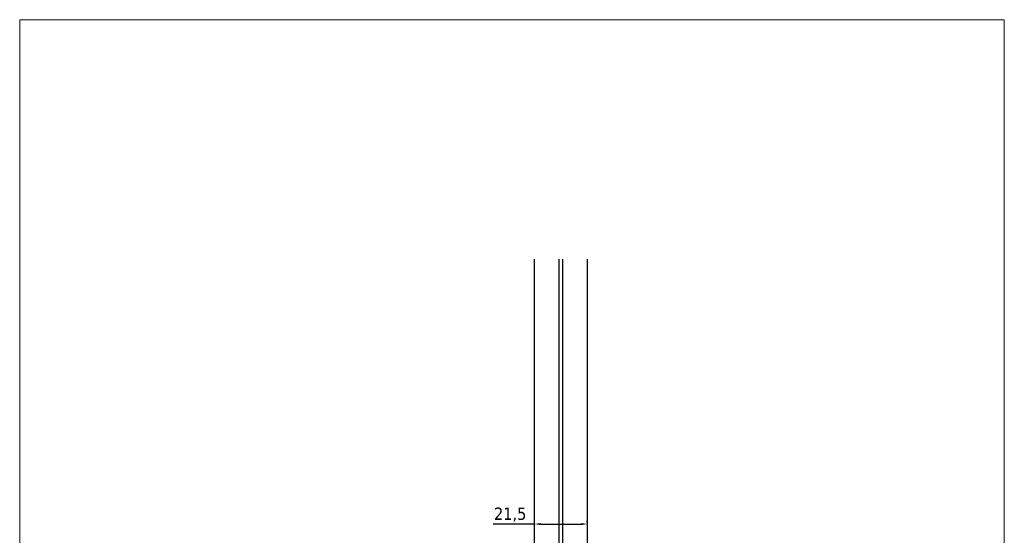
# Model space of a CAD drawing. Header units: millimetres. Extents: x -239 to 4940, y 2360 to 10359.
import ezdxf

# ---------------------------------------------------------------- set-up
doc = ezdxf.new("R2010")
doc.units = ezdxf.units.MM
doc.layers.get('0').update_dxf_attribs({"lineweight": 13})
doc.layers.add('Bordo (ISO)', color=7, linetype='Continuous', lineweight=18)
doc.layers.add('QUOTE', color=5, linetype='Continuous', lineweight=9)
doc.layers.add('VETRO', color=140, linetype='Continuous')
doc.styles.get("Standard").update_dxf_attribs({"font": 'TAHOMA.TTF'})
doc.dimstyles.new('Annotativa millimetri', dxfattribs={"dimscale": 0, "dimtxt": 5, "dimasz": 2.5, "dimexe": 1.25, "dimexo": 0.625, "dimtad": 1, "dimtoh": 1, "dimdec": 1, "dimtxsty": 'Standard', "dimcen": 2.5, "dimclrd": 5, "dimclre": 5, "dimclrt": 7, "dimadec": 0, "dimazin": 0, "dimtfac": 1, "dimtdec": 1, "dimtmove": 0, "dimatfit": 3, "dimfxl": 0, "dimarcsym": 0})

# ---------------------------------------------------------------- blocks, each defined once
blk = doc.blocks.new('Bordi bordo pres')
at = {"layer": 'Bordo (ISO)'}
for p, q in [((5.000000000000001, 292), (205, 292)), ((5.000000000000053, 4.999999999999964), (5.000000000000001, 292)), ((205, 292), (205, 5)), ((205, 4.999999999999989), (5.000000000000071, 4.999999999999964))]:
    blk.add_line(p, q, dxfattribs=at)
blk = doc.blocks.new('*D523')
at = {"layer": 'Defpoints', "color": 0}
for p in [(-29.48489502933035, 10153.98617488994), (-7.964895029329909, 10153.98617488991), (-7.964895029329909, 10153.98617488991)]:
    blk.add_point(p, dxfattribs=at)
at = {"layer": 'QUOTE', "color": 5, "lineweight": -2}
for p, q in [((-29.48489502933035, 10153.98617488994), (-46.23884768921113, 10153.98617488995)), ((-29.48489502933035, 10154.61117488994), (-29.48489502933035, 10155.23617488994)), ((-26.98489502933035, 10153.98617488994), (-10.46489502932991, 10153.98617488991)), ((-7.964895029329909, 10154.61117488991), (-7.964895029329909, 10155.23617488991))]:
    blk.add_line(p, q, dxfattribs=at)
at = {"layer": 'QUOTE', "color": 5}
for points in [[(-26.98489502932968, 10154.4028415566), (-26.98489502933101, 10153.56950822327), (-29.48489502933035, 10153.98617488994)], [(-10.46489502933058, 10153.56950822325), (-10.46489502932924, 10154.40284155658), (-7.964895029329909, 10153.98617488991)]]:
    blk.add_solid(points, dxfattribs=at)
at = {"layer": 'QUOTE', "color": 7, "insert": (-39.30384768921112, 10157.78617488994), "char_height": 5, "attachment_point": 5}
blk.add_mtext('21,5', dxfattribs=at)

msp = doc.modelspace()

# ---------------------------------------------------------------- linework, layer by layer
at = {"layer": 'VETRO'}
for p, q in [((-19.46762230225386, 10037.88639097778), (-19.46762230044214, 10261.54124799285)), ((-17.98216775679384, 10037.88639097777), (-17.98216775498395, 10261.54124799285))]:
    msp.add_line(p, q, dxfattribs=at)
msp.add_lwpolyline([(-7.964895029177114, 10261.54124799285), (-7.964895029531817, 10038.88639097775), (-8.964895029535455, 10037.88639097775), (-28.48489502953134, 10037.88639097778), (-29.48489502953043, 10038.88639097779), (-29.48489502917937, 10261.54124799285)], dxfattribs=at)

# ---------------------------------------------------------------- block references
at = {"xscale": 2, "yscale": 2, "zscale": 2}
msp.add_blockref('Bordi bordo pres', (-248.568140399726, 9774.838084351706), dxfattribs=at)

# ---------------------------------------------------------------- dimensions: what is measured, and where the dimension line sits
at = {"layer": 'QUOTE'}
dim = msp.add_linear_dim(base=(-7.964895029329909, 10153.98617488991), p1=(-29.48489502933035, 10153.98617488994), p2=(-7.964895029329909, 10153.98617488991), dimstyle='Annotativa millimetri', override={"dimscale": 1, "dimlfac": 1, "dimtxsty": 'Standard', "dimsah": 1, "dimtolj": 0}, dxfattribs=at)
dim.commit()
dim.dimension.update_dxf_attribs({"geometry": '*D523', "text_midpoint": (-39.30384768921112, 10153.98617488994), "dimtype": 160})

doc.saveas('drawing.dxf')
